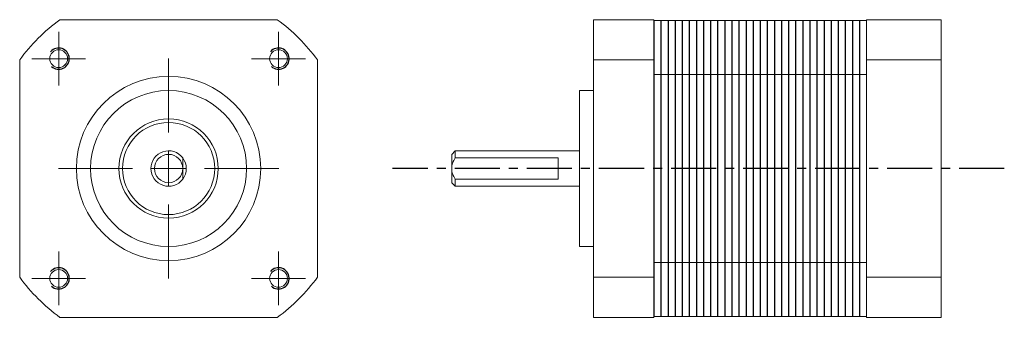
# Model space of a CAD drawing. Header units: millimetres. Extents: x 51 to 190, y 85 to 127.
import ezdxf

# ---------------------------------------------------------------- set-up
doc = ezdxf.new("R2010")
doc.units = ezdxf.units.MM
doc.linetypes.add('CENTER', pattern=[10.16, 6.35, -1.27, 1.27, -1.27])

# ---------------------------------------------------------------- blocks, each defined once
blk = doc.blocks.new('SW_CENTERMARKSYMBOL_0')
at = {"color": 0, "linetype": 'Continuous', "lineweight": 0}
for p, q in [((0, 5.08), (0, 15.54)), ((0, 0), (0, 2.54)), ((-5.08, 0), (-15.54, 0)), ((0, 0), (-2.54, 0)), ((0, 0), (0, -2.54)), ((0, 0), (2.54, 0)), ((5.08, 0), (15.54, 0)), ((0, -5.08), (0, -15.54))]:
    blk.add_line(p, q, dxfattribs=at)
blk = doc.blocks.new('SW_CENTERMARKSYMBOL_1')
at = {"color": 0, "linetype": 'Continuous', "lineweight": 0}
for p, q in [((0, 2.54), (0, 3.79)), ((0, 0), (0, 2.54)), ((-2.54, 0), (-3.79, 0)), ((0, 0), (-2.54, 0)), ((0, 0), (0, -2.54)), ((0, 0), (2.54, 0)), ((2.54, 0), (3.79, 0)), ((0, -2.54), (0, -3.79))]:
    blk.add_line(p, q, dxfattribs=at)
blk = doc.blocks.new('SW_CENTERMARKSYMBOL_2')
at = {"color": 0, "linetype": 'Continuous', "lineweight": 0}
for p, q in [((0, 2.54), (0, 3.79)), ((0, 0), (0, 2.54)), ((-2.54, 0), (-3.79, 0)), ((0, 0), (-2.54, 0)), ((0, 0), (0, -2.54)), ((0, 0), (2.54, 0)), ((2.54, 0), (3.79, 0)), ((0, -2.54), (0, -3.79))]:
    blk.add_line(p, q, dxfattribs=at)
blk = doc.blocks.new('SW_CENTERMARKSYMBOL_3')
at = {"color": 0, "linetype": 'Continuous', "lineweight": 0}
for p, q in [((0, 2.54), (0, 3.79)), ((0, 0), (0, 2.54)), ((-2.54, 0), (-3.79, 0)), ((0, 0), (-2.54, 0)), ((0, 0), (0, -2.54)), ((0, 0), (2.54, 0)), ((2.54, 0), (3.79, 0)), ((0, -2.54), (0, -3.79))]:
    blk.add_line(p, q, dxfattribs=at)
blk = doc.blocks.new('SW_CENTERMARKSYMBOL_4')
at = {"color": 0, "linetype": 'Continuous', "lineweight": 0}
for p, q in [((0, 2.54), (0, 3.79)), ((0, 0), (0, 2.54)), ((-2.54, 0), (-3.79, 0)), ((0, 0), (-2.54, 0)), ((0, 0), (0, -2.54)), ((0, 0), (2.54, 0)), ((2.54, 0), (3.79, 0)), ((0, -2.54), (0, -3.79))]:
    blk.add_line(p, q, dxfattribs=at)

msp = doc.modelspace()

# ---------------------------------------------------------------- linework, layer by layer
at = {"color": 7, "linetype": 'Continuous', "lineweight": 15}
for p, q in [((87.35, 126.62), (56.69, 126.62)), ((131.94, 120.95), (131.94, 126.62)), ((131.94, 126.62), (140.44, 126.62)), ((140.44, 126.62), (140.44, 120.95)), ((170.44, 126.52), (140.44, 126.52)), ((170.44, 120.95), (170.44, 126.62)), ((170.44, 126.62), (180.94, 126.62)), ((180.94, 126.62), (180.94, 120.95)), ((51.02, 120.95), (51.02, 90.29)), ((93.02, 90.29), (93.02, 120.95)), ((131.94, 90.29), (131.94, 120.95)), ((140.44, 120.95), (131.94, 120.95)), ((140.44, 120.95), (140.44, 90.29)), ((170.44, 90.29), (170.44, 120.95)), ((170.44, 120.95), (180.94, 120.95)), ((180.94, 90.29), (180.94, 120.95)), ((170.44, 118.88), (140.44, 118.88)), ((131.94, 116.62), (129.94, 116.62)), ((129.94, 105.62), (129.94, 116.62)), ((112.44, 108.12), (111.94, 107.62)), ((111.94, 105.62), (111.94, 107.62)), ((129.94, 108.12), (112.44, 108.12)), ((112.44, 108.12), (112.44, 107.12)), ((126.94, 107.12), (112.44, 107.12)), ((126.94, 104.12), (126.94, 107.12)), ((111.94, 103.62), (111.94, 105.62)), ((129.94, 94.62), (129.94, 105.62)), ((111.94, 103.62), (112.44, 103.12)), ((112.44, 104.12), (112.44, 103.12)), ((126.94, 104.12), (112.44, 104.12)), ((112.44, 103.12), (129.94, 103.12)), ((129.94, 94.62), (131.94, 94.62)), ((170.44, 92.37), (140.44, 92.37)), ((131.94, 90.29), (140.44, 90.29)), ((131.94, 84.62), (131.94, 90.29)), ((140.44, 90.29), (140.44, 84.62)), ((170.44, 90.29), (180.94, 90.29)), ((170.44, 84.62), (170.44, 90.29)), ((180.94, 90.29), (180.94, 84.62)), ((170.44, 84.72), (140.44, 84.72)), ((56.69, 84.62), (87.35, 84.62)), ((140.44, 84.62), (131.94, 84.62)), ((170.44, 84.62), (180.94, 84.62))]:
    msp.add_line(p, q, dxfattribs=at)
for p, q in [((140.44, 126.52), (140.44, 84.72)), ((141.44, 126.52), (141.44, 84.72)), ((142.44, 126.52), (142.44, 84.72)), ((143.44, 126.52), (143.44, 84.72)), ((144.44, 126.52), (144.44, 84.72)), ((145.44, 126.52), (145.44, 84.72)), ((146.44, 126.52), (146.44, 84.72)), ((147.44, 126.52), (147.44, 84.72)), ((148.44, 126.52), (148.44, 84.72)), ((149.44, 126.52), (149.44, 84.72)), ((150.44, 126.52), (150.44, 84.72)), ((151.44, 126.52), (151.44, 84.72)), ((152.44, 126.52), (152.44, 84.72)), ((153.44, 126.52), (153.44, 84.72)), ((154.44, 126.52), (154.44, 84.72)), ((155.44, 126.52), (155.44, 84.72)), ((156.44, 126.52), (156.44, 84.72)), ((157.44, 126.52), (157.44, 84.72)), ((158.44, 126.52), (158.44, 84.72)), ((159.44, 126.52), (159.44, 84.72)), ((160.44, 126.52), (160.44, 84.72)), ((161.44, 126.52), (161.44, 84.72)), ((162.44, 126.52), (162.44, 84.72)), ((163.44, 126.52), (163.44, 84.72)), ((164.44, 126.52), (164.44, 84.72)), ((165.44, 126.52), (165.44, 84.72)), ((166.44, 126.52), (166.44, 84.72)), ((167.44, 126.52), (167.44, 84.72)), ((168.44, 126.52), (168.44, 84.72)), ((169.44, 126.52), (169.44, 84.72))]:
    msp.add_line(p, q)
at = {"color": 1, "linetype": 'CENTER'}
msp.add_line((189.86, 105.62), (103.57, 105.62), dxfattribs=at)
at = {"color": 7, "linetype": 'Continuous', "lineweight": 15}
for centre, radius in [((56.52, 121.12), 1.25), ((87.52, 121.12), 1.25), ((72.02, 105.62), 13), ((72.02, 105.62), 11), ((72.02, 105.62), 7), ((72.02, 105.62), 6.5), ((72.02, 105.62), 2), ((56.52, 90.12), 1.25), ((87.52, 90.12), 1.25)]:
    msp.add_circle(centre, radius, dxfattribs=at)
for radius, start, end in [(26, 126.1289, 143.8711), (26, 36.1289, 53.8711), (2.5, 36.8699, 323.1301), (2.5, 323.1301, 36.8699), (26, 216.1289, 233.8711), (26, 306.1289, 323.8711)]:
    msp.add_arc((72.02, 105.62), radius, start, end, dxfattribs=at)
for centre in [(56.52, 121.12), (87.52, 121.12), (56.52, 90.12), (87.52, 90.12)]:
    msp.add_arc(centre, 1.5, 227.9808, 139.0038)
for points, knots in [([(74.02, 107.12), (74.02, 106.89), (74.02, 106.66), (74.02, 106.28), (74.02, 106.15), (74.02, 105.89), (74.02, 105.76), (74.02, 105.62)], [0, 0, 0, 0, 0.5, 0.5, 0.75, 0.75, 1, 1, 1, 1]), ([(112.44, 107.12), (112.3, 106.89), (112.18, 106.66), (112.04, 106.28), (112, 106.15), (111.95, 105.89), (111.94, 105.76), (111.94, 105.62)], [0, 0, 0, 0, 0.5, 0.5, 0.75, 0.75, 1, 1, 1, 1]), ([(74.02, 105.62), (74.02, 105.35), (74.02, 105.09), (74.02, 104.59), (74.02, 104.35), (74.02, 104.12)], [0, 0, 0, 0, 0.5, 0.5, 1, 1, 1, 1]), ([(111.94, 105.62), (111.94, 105.35), (112, 105.09), (112.18, 104.59), (112.3, 104.35), (112.44, 104.12)], [0, 0, 0, 0, 0.5, 0.5, 1, 1, 1, 1])]:
    msp.add_open_spline(points, degree=3, knots=knots, dxfattribs=at)

# ---------------------------------------------------------------- block references
at = {"color": 1, "linetype": 'CENTER', "lineweight": 0}
for name, p in [('SW_CENTERMARKSYMBOL_1', (56.52, 121.12)), ('SW_CENTERMARKSYMBOL_2', (87.52, 121.12)), ('SW_CENTERMARKSYMBOL_0', (72.02, 105.62)), ('SW_CENTERMARKSYMBOL_4', (56.52, 90.12)), ('SW_CENTERMARKSYMBOL_3', (87.52, 90.12))]:
    msp.add_blockref(name, p, dxfattribs=at)

doc.saveas('drawing.dxf')
